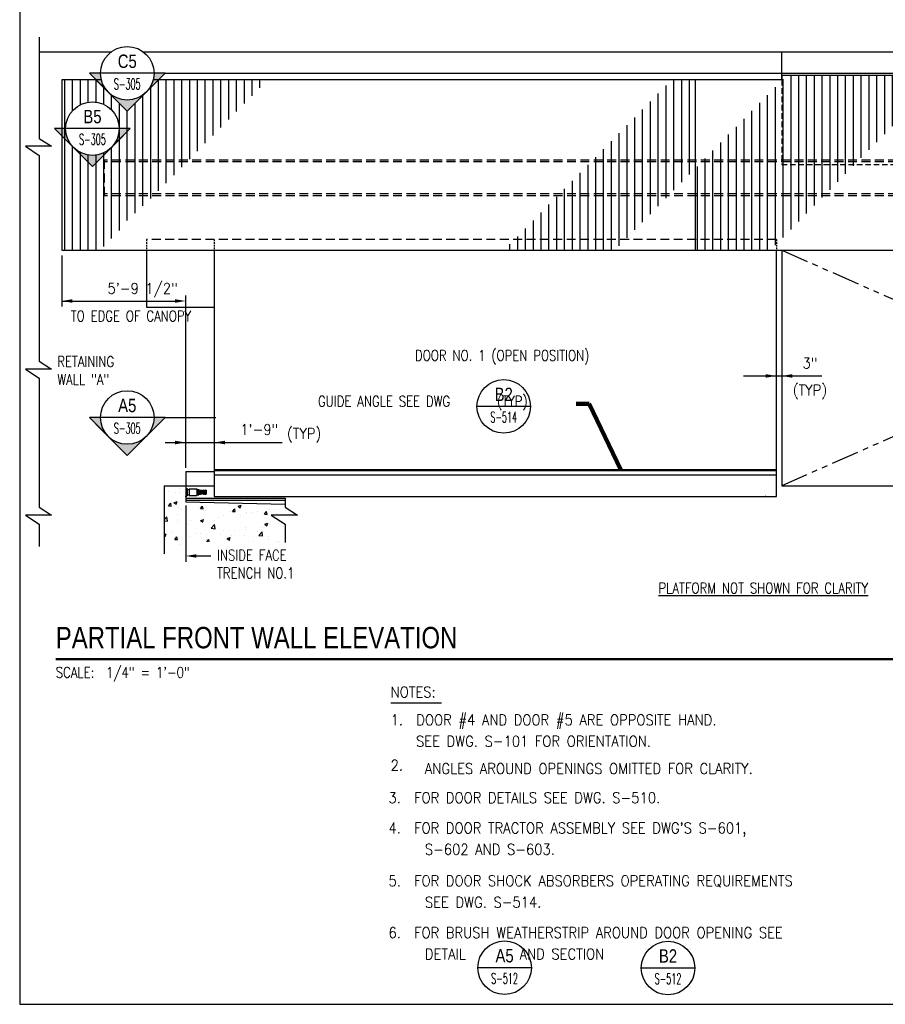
# Model space of a CAD drawing. Header units: inches. Extents: x -9715 to 32893, y -15613 to -1138.
# Tile 70 of 256: x 7061 to 7546, y -9939 to -9387. Entities that reach past the tile are written whole.
import ezdxf
from ezdxf.enums import TextEntityAlignment as Align

# ---------------------------------------------------------------- set-up
doc = ezdxf.new("R2010")
doc.units = ezdxf.units.IN
doc.header["$MEASUREMENT"] = 0
for name, pattern in [('DASHED', [0.75, 0.5, -0.25]), ('HIDDEN2', [0.1875, 0.125, -0.0625]), ('PHANTOM2', [1.25, 0.625, -0.125, 0.125, -0.125, 0.125, -0.125])]:
    doc.linetypes.add(name, pattern=pattern)
doc.layers.get('0').update_dxf_attribs({"color": 252})
doc.layers.get('DEFPOINTS').update_dxf_attribs({"color": 11})
for name, color, linetype in [('A-Sect-Iden', 2, 'Continuous'), ('S-ANNO-PATT', 10, 'Continuous'), ('S-ANNO-SYMB', 2, 'Continuous'), ('S-ANNO-TEXT', 2, 'Continuous'), ('S1', 2, 'Continuous'), ('S2', 7, 'Continuous'), ('S5', 1, 'Continuous'), ('S6', 1, 'Continuous'), ('S7', 2, 'Continuous'), ('STRUCT', 2, 'Continuous')]:
    doc.layers.add(name, color=color, linetype=linetype)
doc.styles.add('125', font='romans.shx', dxfattribs={"width": 0.8, "height": 2})
doc.styles.add('DIM', font='ROMANS.shx', dxfattribs={"width": 0.8})
doc.styles.add('FT', font='ROMANS.shx', dxfattribs={"width": 0.8, "height": 0.125})
doc.styles.add('ROMANS', font='ROMANS.shx', dxfattribs={"width": 0.8})
doc.styles.get("Standard").update_dxf_attribs({"font": 'romans.shx', "width": 0.8})
doc.styles.add('TITTEXTL', font='swiss.ttf', dxfattribs={"width": 0.8})
doc.styles.add('TT', font='swiss.ttf', dxfattribs={"width": 0.8, "height": 0.25})
doc.dimstyles.get("Standard").update_dxf_attribs({"dimtxt": 0.18, "dimasz": 0.18, "dimexe": 0.18, "dimexo": 0.0625, "dimgap": 0.09, "dimtad": 0, "dimtih": 1, "dimtoh": 1, "dimdec": 4, "dimzin": 0, "dimdsep": 46, "dimtxsty": 'Standard', "dimcen": 0.09, "dimadec": 0, "dimazin": 0, "dimtfac": 1, "dimtdec": 4, "dimtofl": 0, "dimtmove": 0, "dimatfit": 3, "dimfxl": 1, "dimtolj": 1, "dimtzin": 0, "dimarcsym": 0})

# ---------------------------------------------------------------- blocks, each defined once
blk = doc.blocks.new('*X131')
at = {"color": 0}
for p, q in [((497.6, 755.5), (497.6, 755.5)), ((512.3, 753.1), (512.3, 753.1)), ((518.8, 751.9), (518.8, 751.9)), ((499.8, 749.4), (499.8, 749.4)), ((508.2, 748.7), (508.2, 748.7)), ((511.6, 748.5), (511.6, 748.5)), ((499.8, 733.3), (502.3, 736.2)), ((499.8, 733.3), (502.8, 733.1)), ((502.8, 733.1), (502.3, 736.2)), ((505.6, 732.2), (505.6, 732.2)), ((505.9, 736.8), (509.4, 738.1)), ((505.9, 736.8), (508.4, 735.1)), ((508.4, 735.1), (509.4, 738.1)), ((511, 731.8), (511, 731.8)), ((514.4, 728.9), (514.4, 728.9)), ((535.7, 730.2), (538.1, 733.1)), ((535.7, 730.2), (538.7, 729.9)), ((536.9, 735.6), (536.9, 735.6)), ((537.2, 736.3), (537.2, 736.3)), ((538.7, 729.9), (538.1, 733.1)), ((539.4, 728.2), (539.4, 728.2)), ((568.5, 733.3), (568.5, 733.3)), ((571.6, 727), (574, 729.9)), ((574.6, 726.8), (574, 729.9)), ((577.8, 732.8), (581.3, 734.1)), ((577.8, 732.8), (580.2, 731.1)), ((580.2, 731.1), (581.3, 734.1)), ((613.2, 729.4), (613.2, 729.4)), ((618.5, 729), (618.5, 729)), ((495.1, 717.7), (498.1, 720.8)), ((498.6, 716), (498.1, 720.8)), ((510.2, 723.2), (510.2, 723.2)), ((535.7, 716.6), (539.2, 718)), ((536.3, 718.9), (536.3, 718.9)), ((536.6, 718.2), (536.6, 718.2)), ((538.2, 715), (539.2, 718)), ((541.1, 727.8), (541.1, 727.8)), ((551.3, 717.3), (551.3, 717.3)), ((555.5, 720.7), (555.5, 720.7)), ((562, 722.4), (562, 722.4)), ((567.8, 726.7), (567.8, 726.7)), ((571.6, 727), (574.6, 726.8)), ((580.5, 722.3), (580.5, 722.3)), ((587.1, 724.9), (587.1, 724.9)), ((587.2, 725.6), (587.2, 725.6)), ((594.5, 725.5), (594.5, 725.5)), ((599.6, 726.5), (599.6, 726.5)), ((607.4, 723.9), (609.8, 726.8)), ((607.4, 723.9), (610.4, 723.7)), ((609.7, 727.3), (609.7, 727.3)), ((610.4, 723.7), (609.8, 726.8)), ((621.2, 724.4), (621.2, 724.4)), ((495.1, 716.6), (498.6, 716)), ((510.3, 715.2), (510.3, 715.2)), ((522.2, 712.3), (522.2, 712.3)), ((524, 716.6), (524, 716.6)), ((535.7, 716.6), (538.2, 715)), ((547.5, 708.4), (551.4, 712.5)), ((547.5, 708.4), (552, 707.7)), ((552, 707.7), (551.4, 712.5)), ((586.4, 706.8), (586.4, 706.8)), ((586.6, 709), (586.6, 709)), ((605.4, 709.3), (605.4, 709.3)), ((607.6, 712.6), (611.1, 714)), ((607.6, 712.6), (610.1, 711)), ((610.1, 711), (611.1, 714)), ((612.6, 712.7), (612.6, 712.7)), ((628.7, 709.8), (628.7, 709.8)), ((495.1, 701), (497.2, 701.8)), ((495.1, 699.6), (496.2, 698.8)), ((496.2, 698.8), (497.2, 701.8)), ((504.7, 703.4), (504.7, 703.4)), ((506.8, 695.7), (509.2, 698.6)), ((506.8, 695.7), (509.8, 695.5)), ((509.8, 695.5), (509.2, 698.6)), ((509.7, 698.5), (509.7, 698.5)), ((510.9, 696.9), (510.9, 696.9)), ((515.2, 696.6), (515.2, 696.6)), ((523.4, 698.5), (523.4, 698.5)), ((531.3, 702.2), (531.3, 702.2)), ((535.7, 702.3), (535.7, 702.3)), ((541.9, 695.5), (541.9, 695.5)), ((542.3, 701), (542.3, 701)), ((542.9, 692.9), (545.1, 695.4)), ((545.5, 692.8), (545.1, 695.4)), ((558, 701.1), (558, 701.1)), ((561.4, 705.8), (561.4, 705.8)), ((565.6, 696.5), (569.1, 697.8)), ((565.6, 696.5), (568.1, 694.8)), ((568.1, 694.8), (569.1, 697.8)), ((570.4, 699.8), (570.4, 699.8)), ((573.9, 705.2), (573.9, 705.2)), ((584.7, 700), (584.7, 700)), ((599.6, 704.8), (599.6, 704.8)), ((600.9, 700.2), (604.8, 704.2)), ((600.9, 700.2), (605.3, 699.5)), ((605.3, 699.5), (604.8, 704.2)), ((611.4, 698.9), (611.4, 698.9)), ((612, 696.1), (612, 696.1)), ((512.1, 689.8), (512.1, 689.8)), ((541.3, 694.8), (541.3, 694.8)), ((568.6, 694.4), (568.6, 694.4)), ((595.3, 693.3), (595.3, 693.3)), ((622, 692.1), (622, 692.1)), ((623.8, 693.7), (623.8, 693.7))]:
    blk.add_line(p, q, dxfattribs=at)
blk = doc.blocks.new('*X138')
at = {"color": 0}
for p, q in [((1227.7, 1490.7), (1236.9, 1499.9)), ((1227.7, 1493.5), (1234.1, 1499.9)), ((1227.7, 1496.4), (1231.2, 1499.9)), ((1227.7, 1499.2), (1228.4, 1499.9)), ((1227.7, 1487.9), (1239.3, 1499.5)), ((1239.3, 1487.3), (1227.7, 1498.9)), ((1227.7, 1485), (1239.3, 1496.7)), ((1239.3, 1484.5), (1227.7, 1496.1)), ((1227.7, 1482.2), (1239.3, 1493.9)), ((1239.3, 1481.6), (1227.7, 1493.3)), ((1227.7, 1479.4), (1239.3, 1491)), ((1239.3, 1478.8), (1227.7, 1490.5)), ((1239.3, 1490.1), (1229.5, 1499.9)), ((1239.3, 1493), (1232.3, 1499.9)), ((1239.3, 1495.8), (1235.2, 1499.9)), ((1239.3, 1498.6), (1238, 1499.9)), ((1227.7, 1476.6), (1239.3, 1488.2)), ((1239.3, 1476), (1227.7, 1487.6)), ((1227.7, 1473.7), (1239.3, 1485.4)), ((1239.3, 1473.2), (1227.7, 1484.8)), ((1227.7, 1470.9), (1239.3, 1482.5)), ((1239.3, 1470.3), (1227.7, 1482)), ((1236.9, 1469.9), (1227.7, 1479.1)), ((1234, 1469.9), (1227.7, 1476.3)), ((1231.2, 1469.9), (1227.7, 1473.5)), ((1228.4, 1469.9), (1227.7, 1470.7)), ((1229.5, 1469.9), (1239.3, 1479.7)), ((1232.3, 1469.9), (1239.3, 1476.9)), ((1235.2, 1469.9), (1239.3, 1474.1)), ((1238, 1469.9), (1239.3, 1471.2))]:
    blk.add_line(p, q, dxfattribs=at)
blk = doc.blocks.new('*X137')
at = {"color": 0}
for p, q in [((1279.4, 1493.9), (1276.4, 1496.9)), ((1276.4, 1494.2), (1279.1, 1496.9)), ((1276.4, 1494.9), (1278.4, 1496.9)), ((1276.4, 1495.6), (1277.7, 1496.9)), ((1276.4, 1496.3), (1277, 1496.9)), ((1276.4, 1493.5), (1279.4, 1496.5)), ((1279.4, 1493.2), (1276.4, 1496.2)), ((1276.4, 1492.8), (1279.4, 1495.8)), ((1279.4, 1492.5), (1276.4, 1495.5)), ((1276.4, 1492), (1279.4, 1495)), ((1279.4, 1491.8), (1276.4, 1494.8)), ((1276.4, 1491.3), (1279.4, 1494.3)), ((1279.4, 1491.1), (1276.4, 1494.1)), ((1276.4, 1490.6), (1279.4, 1493.6)), ((1279.4, 1490.4), (1276.4, 1493.4)), ((1276.4, 1489.9), (1279.4, 1492.9)), ((1279.4, 1489.7), (1276.4, 1492.7)), ((1276.4, 1489.2), (1279.4, 1492.2)), ((1279.4, 1488.9), (1276.4, 1491.9)), ((1276.4, 1488.5), (1279.4, 1491.5)), ((1279.4, 1488.2), (1276.4, 1491.2)), ((1276.4, 1487.8), (1279.4, 1490.8)), ((1279.4, 1487.5), (1276.4, 1490.5)), ((1276.4, 1487.1), (1279.4, 1490.1)), ((1279.4, 1486.8), (1276.4, 1489.8)), ((1279.4, 1494.6), (1277, 1496.9)), ((1279.4, 1495.3), (1277.8, 1496.9)), ((1279.4, 1496), (1278.5, 1496.9)), ((1279.4, 1496.7), (1279.2, 1496.9)), ((1275.6, 1472.9), (1279.4, 1476.7)), ((1276.4, 1486.4), (1279.4, 1489.4)), ((1279.4, 1486.1), (1276.4, 1489.1)), ((1276.4, 1485.7), (1279.4, 1488.7)), ((1279.4, 1485.4), (1276.4, 1488.4)), ((1276.4, 1485), (1279.4, 1488)), ((1279.4, 1484.7), (1276.4, 1487.7)), ((1276.4, 1484.3), (1279.4, 1487.3)), ((1279.4, 1484), (1276.4, 1487)), ((1276.4, 1483.6), (1279.4, 1486.6)), ((1279.4, 1483.3), (1276.4, 1486.3)), ((1276.4, 1482.9), (1279.4, 1485.9)), ((1279.4, 1482.6), (1276.4, 1485.6)), ((1276.4, 1482.1), (1279.4, 1485.1)), ((1279.4, 1481.9), (1276.4, 1484.9)), ((1276.4, 1481.4), (1279.4, 1484.4)), ((1279.4, 1481.2), (1276.4, 1484.2)), ((1276.4, 1480.7), (1279.4, 1483.7)), ((1279.4, 1480.5), (1276.4, 1483.5)), ((1276.4, 1480), (1279.4, 1483)), ((1279.4, 1479.8), (1276.4, 1482.8)), ((1276.4, 1479.3), (1279.4, 1482.3)), ((1279.4, 1479), (1276.4, 1482)), ((1276.4, 1478.6), (1279.4, 1481.6)), ((1279.4, 1478.3), (1276.4, 1481.3)), ((1276.4, 1477.9), (1279.4, 1480.9)), ((1279.4, 1477.6), (1276.4, 1480.6)), ((1276.4, 1477.2), (1279.4, 1480.2)), ((1279.4, 1476.9), (1276.4, 1479.9)), ((1276.4, 1476.5), (1279.4, 1479.5)), ((1279.4, 1476.2), (1276.4, 1479.2)), ((1276.4, 1475.8), (1279.4, 1478.8)), ((1279.4, 1475.5), (1276.4, 1478.5)), ((1276.4, 1475.1), (1279.4, 1478.1)), ((1279.4, 1474.8), (1276.4, 1477.8)), ((1276.4, 1474.4), (1279.4, 1477.4)), ((1279.4, 1474.1), (1276.4, 1477.1)), ((1279.4, 1473.4), (1276.4, 1476.4)), ((1276.4, 1472.9), (1279.4, 1476)), ((1279.1, 1472.9), (1276.4, 1475.7)), ((1278.4, 1472.9), (1276.4, 1475)), ((1277.7, 1472.9), (1276.4, 1474.3)), ((1277, 1472.9), (1276.4, 1473.6)), ((1277.1, 1472.9), (1279.4, 1475.2)), ((1277.8, 1472.9), (1279.4, 1474.5)), ((1278.5, 1472.9), (1279.4, 1473.8)), ((1279.2, 1472.9), (1279.4, 1473.1))]:
    blk.add_line(p, q, dxfattribs=at)
blk = doc.blocks.new('BUMPER1')
at = {"layer": 'STRUCT', "color": 2}
for p, q in [((-45.9, 18.5), (-38.4, 18.5)), ((-38.4, 18.5), (-38.4, -23.5)), ((-38.4, 12.5), (-26.1, 12.5)), ((-26.1, 15.5), (-26.1, -20.5)), ((-26.1, 15.5), (16, 15.5)), ((16, 15.5), (16, 12.5)), ((16, 12.5), (16, -17.5)), ((16, 12.5), (27.7, 12.5)), ((27.7, 12.5), (27.7, -17.5)), ((27.7, 8.4), (40.9, -14.5)), ((27.7, 6.4), (39.7, -14.5)), ((27.7, 1.5), (64.8, 1.5)), ((31.9, 9.5), (45.7, -14.5)), ((31.9, 9.5), (33, 9.5)), ((33, 9.5), (46.9, -14.5)), ((37.9, 9.5), (51.7, -14.5)), ((37.9, 9.5), (39, 9.5)), ((39, 9.5), (52.9, -14.5)), ((43.9, 9.5), (57.7, -14.5)), ((43.9, 9.5), (45, 9.5)), ((45, 9.5), (58.9, -14.5)), ((49.9, 9.5), (63.7, -14.5)), ((49.9, 9.5), (51, 9.5)), ((51, 9.5), (64.8, -14.3)), ((55.9, 9.5), (64.8, -5.9)), ((55.9, 9.5), (57, 9.5)), ((57, 9.5), (64.8, -3.9)), ((64.8, 9.5), (64.8, -14.5)), ((64.8, 9.5), (67.8, 9.5)), ((67.8, 9.5), (67.8, -14.5)), ((-45.9, -23.5), (-38.4, -23.5)), ((-38.4, -17.5), (-26.1, -17.5)), ((-26.1, -20.5), (16, -20.5)), ((16, -17.5), (16, -20.5)), ((16, -17.5), (27.7, -17.5)), ((27.7, -2), (34.9, -14.5)), ((27.7, -4), (33.7, -14.5)), ((27.7, -6.5), (64.8, -6.5)), ((33.7, -14.5), (34.9, -14.5)), ((39.7, -14.5), (40.9, -14.5)), ((45.7, -14.5), (46.9, -14.5)), ((51.7, -14.5), (52.9, -14.5)), ((57.7, -14.5), (58.9, -14.5)), ((63.7, -14.5), (67.8, -14.5))]:
    blk.add_line(p, q, dxfattribs=at)
for name in ['*X138', '*X137']:
    blk.add_blockref(name, (-1211.6, -1487.4), dxfattribs=at)
blk = doc.blocks.new('*X143')
at = {"color": 0}
for p, q in [((1155, 1161), (1155, 1260.8)), ((1163.8, 1161), (1163.8, 1260.8)), ((1172.5, 1161), (1172.5, 1260.8)), ((1181.2, 1161), (1181.2, 1260.8)), ((1190, 1161), (1190, 1260.8)), ((1198.8, 1161), (1198.8, 1260.8)), ((1207.5, 1161), (1207.5, 1260.8)), ((1216.2, 1161), (1216.2, 1260.8)), ((1225, 1161), (1225, 1260.8)), ((1233.8, 1168.4), (1233.8, 1260.8)), ((1242.5, 1177.3), (1242.5, 1260.8)), ((1251.2, 1186.2), (1251.2, 1260.8)), ((1260, 1195.1), (1260, 1260.8)), ((1268.8, 1204), (1268.8, 1260.8)), ((1277.5, 1250.8), (1277.5, 1260.8)), ((1286.2, 1221.8), (1286.2, 1260.8)), ((1295, 1230.7), (1295, 1260.8)), ((1303.8, 1239.6), (1303.8, 1260.8)), ((1312.5, 1248.5), (1312.5, 1260.8)), ((1321.2, 1257.4), (1321.2, 1260.8)), ((1015, 1123.3), (1015, 1249.5)), ((1023.8, 1132.2), (1023.8, 1255.9)), ((1032.5, 1141.1), (1032.5, 1255.9)), ((1041.2, 1150), (1041.2, 1255.9)), ((1137.5, 1077), (1137.5, 1247.8)), ((1146.2, 1161), (1146.2, 1256.7)), ((1277.5, 1212.9), (1277.5, 1250.8)), ((1006.2, 1114.4), (1006.2, 1240.6)), ((1128.8, 1077), (1128.8, 1238.9)), ((997.5, 1105.5), (997.5, 1231.7)), ((1120, 1077), (1120, 1230)), ((980, 1087.7), (980, 1213.9)), ((988.7, 1096.6), (988.7, 1222.8)), ((1111.2, 1077), (1111.2, 1221.2)), ((971.2, 1078.8), (971.2, 1205)), ((1093.8, 1077), (1093.8, 1203.4)), ((1102.5, 1077), (1102.5, 1212.3)), ((962.5, 1077), (962.5, 1196.1)), ((1085, 1077), (1085, 1194.5)), ((953.7, 1077), (953.7, 1187.2)), ((1076.2, 1077), (1076.2, 1185.6)), ((945, 1077), (945, 1178.3)), ((1067.5, 1077), (1067.5, 1176.7)), ((927.5, 1077), (927.5, 1160.5)), ((936.2, 1077), (936.2, 1169.4)), ((1050, 1077), (1050, 1158.9)), ((1058.8, 1077), (1058.8, 1167.8)), ((1146.2, 1079.4), (1146.2, 1161)), ((1155, 1088.3), (1155, 1161)), ((1163.8, 1097.2), (1163.8, 1161)), ((1172.5, 1106.1), (1172.5, 1161)), ((1181.2, 1115), (1181.2, 1161)), ((1190, 1123.9), (1190, 1161)), ((1198.8, 1132.8), (1198.8, 1161)), ((1207.5, 1141.7), (1207.5, 1161)), ((1216.2, 1150.6), (1216.2, 1161)), ((1225, 1159.5), (1225, 1161)), ((918.7, 1077), (918.7, 1151.6)), ((910, 1077), (910, 1142.7)), ((901.2, 1077), (901.2, 1133.8)), ((883.7, 1077), (883.7, 1116.1)), ((892.5, 1077), (892.5, 1124.9)), ((875, 1077), (875, 1107.2)), ((866.2, 1077), (866.2, 1098.3)), ((857.5, 1077), (857.5, 1089.4)), ((840, 1065), (840, 1071.6)), ((848.7, 1077), (848.7, 1080.5)), ((848.7, 1065), (848.7, 1077)), ((857.5, 1065), (857.5, 1077)), ((866.2, 1065), (866.2, 1077)), ((875, 1065), (875, 1077)), ((883.7, 1065), (883.7, 1077)), ((892.5, 1065), (892.5, 1077)), ((901.2, 1065), (901.2, 1077)), ((910, 1065), (910, 1077)), ((918.7, 1065), (918.7, 1077)), ((927.5, 1065), (927.5, 1077)), ((936.2, 1065), (936.2, 1077)), ((945, 1065), (945, 1077)), ((953.7, 1065), (953.7, 1077)), ((962.5, 1069.9), (962.5, 1077)), ((1050, 1065), (1050, 1077)), ((1058.8, 1065), (1058.8, 1077)), ((1067.5, 1065), (1067.5, 1077)), ((1076.2, 1065), (1076.2, 1077)), ((1085, 1065), (1085, 1077)), ((1093.8, 1065), (1093.8, 1077)), ((1102.5, 1065), (1102.5, 1077)), ((1111.2, 1065), (1111.2, 1077)), ((1120, 1065), (1120, 1077)), ((1128.8, 1065), (1128.8, 1077)), ((1137.5, 1070.5), (1137.5, 1077))]:
    blk.add_line(p, q, dxfattribs=at)
blk = doc.blocks.new('Anno_Arrow_A2')
at = {"linetype": 'ByBlock', "lineweight": -2}
h = blk.add_hatch(color=0, dxfattribs=at)
h.paths.add_polyline_path([(-1.768, 1.768), (-3.536, 0), (-2.5, 0, -0.198912)])
h.paths.add_polyline_path([(0, 3.536), (-1.768, 1.768, -0.414214), (1.768, 1.768)])
h.paths.add_polyline_path([(2.373, 1.162), (2.245, 1.1, -0.114349), (2.5, 0), (3.536, 0)])
h.paths.add_polyline_path([(1.768, 1.768, -0.082683), (2.245, 1.1), (2.373, 1.162)])
at = {"color": 0, "linetype": 'ByBlock', "lineweight": -2}
blk.add_lwpolyline([(-2.5, 0), (-3.536, 0), (0, 3.536), (3.536, 0), (2.5, 0)], dxfattribs=at)
blk = doc.blocks.new('Anno_Section_A2')
at = {"color": 0, "linetype": 'ByBlock', "lineweight": -2}
blk.add_line((2.5, 0), (-2.5, 0), dxfattribs=at)
blk.add_circle((0, 0), 2.5, dxfattribs=at)
at = {"color": 0, "linetype": 'ByBlock', "lineweight": -2, "style": 'ROMANS', "width": 0.8}
blk.add_attdef('NUMBER', text='', height=1, dxfattribs=at).set_placement((0, 0.5), align=Align.CENTER)
blk.add_attdef('SHEET', text='', height=0.75, dxfattribs=at).set_placement((0, -0.5), align=Align.TOP_CENTER)
blk = doc.blocks.new('SECTION_INFO')
at = {"style": 'TT', "width": 0.8}
blk.add_attdef('SECTION_TITLE', text='', height=0.25, dxfattribs=at).set_placement((0, 0.375), align=Align.TOP_LEFT)
at = {"style": 'FT', "width": 0.8}
blk.add_attdef('SCALE', (0, -0.21875), '', height=0.125, dxfattribs=at)

msp = doc.modelspace()

# ---------------------------------------------------------------- linework, layer by layer
at = {"layer": 'A-Sect-Iden'}
for p, q in [((7142.50397, -9416.98106), (8443.85496, -9416.98106)), ((7142.50397, -9609.84964), (7170.99786, -9609.84964))]:
    msp.add_line(p, q, dxfattribs=at)
msp.add_lwpolyline([(8497.25432, -9459.98257, 4, 4, 0), (8497.25432, -9447.98257, 0, 0, 0), (7116.76623, -9447.98257, 0, 0, 0)], format="xyseb", dxfattribs=at)
at = {"layer": 'DEFPOINTS'}
for p, q in [((7121.28535, -9438.18885), (7103.73869, -9420.64219)), ((7138.84284, -9420.64219), (7121.28535, -9438.18885)), ((7119.31831, -9451.6437), (7101.76082, -9469.19036)), ((7121.28535, -9631.05743), (7103.73869, -9613.51077)), ((7138.84284, -9613.51077), (7121.28535, -9631.05743))]:
    msp.add_line(p, q, dxfattribs=at)
msp.add_lwpolyline([(7061, -9938.63736), (8501, -9938.63736), (8501, -8954.63736), (7061, -8954.63736)], close=True, dxfattribs=at)
at = {"layer": 'S-ANNO-PATT'}
for p, q in [((7086.28535, -9516.08983), (7086.28535, -9420.64219)), ((7090.66035, -9437.89994), (7090.66035, -9420.64219)), ((7095.03535, -9434.57753), (7095.03535, -9420.64219)), ((7099.41035, -9433.16873), (7099.41035, -9420.64219)), ((7103.78535, -9433.11909), (7103.78535, -9420.64219)), ((7138.78535, -9482.90399), (7138.78535, -9420.64219)), ((7143.16035, -9478.45509), (7143.16035, -9420.64219)), ((7147.53535, -9474.0062), (7147.53535, -9420.64219)), ((7151.91035, -9469.5573), (7151.91035, -9420.64219)), ((7156.28535, -9465.10841), (7156.28535, -9420.64219)), ((7160.66035, -9460.65951), (7160.66035, -9420.64219)), ((7165.03535, -9456.21061), (7165.03535, -9420.64219)), ((7169.41035, -9451.76172), (7169.41035, -9420.64219)), ((7173.78535, -9447.31282), (7173.78535, -9420.64219)), ((7178.16035, -9442.86393), (7178.16035, -9420.64219)), ((7182.53535, -9438.41503), (7182.53535, -9420.64219)), ((7186.91035, -9433.96614), (7186.91035, -9420.64219)), ((7191.28535, -9429.51724), (7191.28535, -9420.64219)), ((7195.66035, -9425.06834), (7195.66035, -9420.64219)), ((7108.16035, -9434.41366), (7108.16035, -9425.06385)), ((7134.41035, -9487.05222), (7134.41035, -9425.07194)), ((7112.53535, -9437.54102), (7112.53535, -9429.43885)), ((7116.91035, -9503.64514), (7116.91035, -9433.81385)), ((7125.66035, -9495.34868), (7125.66035, -9433.81655)), ((7130.03535, -9491.20045), (7130.03535, -9429.44424)), ((7121.28535, -9499.49691), (7121.28535, -9438.18885)), ((7090.66035, -9516.08983), (7090.66035, -9458.0652)), ((7095.03535, -9516.08983), (7095.03535, -9461.38762)), ((7112.53535, -9507.79337), (7112.53535, -9458.42413)), ((7099.41035, -9516.08983), (7099.41035, -9462.79641)), ((7103.78535, -9516.08983), (7103.78535, -9462.84606)), ((7108.16035, -9511.9416), (7108.16035, -9461.55148)), ((7108.16035, -9501.96483), (7108.16035, -9493.27603)), ((7112.53535, -9501.96483), (7112.53535, -9498.20358)), ((7108.16035, -9502.96483), (7108.16035, -9501.96483)), ((7108.16035, -9514.04626), (7108.16035, -9502.96483)), ((7112.53535, -9502.96483), (7112.53535, -9501.96483)), ((7112.53535, -9509.59737), (7112.53535, -9502.96483)), ((7116.91035, -9501.96483), (7116.91035, -9500.37012)), ((7116.91035, -9502.96483), (7116.91035, -9501.96483)), ((7116.91035, -9505.14847), (7116.91035, -9502.96483))]:
    msp.add_line(p, q, dxfattribs=at)
at = {"layer": 'S-ANNO-SYMB', "const_width": 1.344}
msp.add_lwpolyline([(7081.23597, -9745.18332), (8443.36552, -9745.18332)], dxfattribs=at)
at = {"layer": 'S-ANNO-TEXT', "ltscale": 20}
msp.add_line((7268.92605, -9769.65553), (7297.40032, -9769.65553), dxfattribs=at)
at = {"layer": 'S1', "color": 2}
for p, q in [((7072.0098, -9404.96483), (7112.31245, -9404.96483)), ((7130.26908, -9404.96483), (8301.28909, -9404.96483)), ((7488.06118, -9420.64219), (7488.06118, -9404.96483)), ((7154.06118, -9640.08983), (7154.06118, -9657.08983)), ((7154.06118, -9640.08983), (7170.06118, -9640.08983)), ((7142.06118, -9648.08983), (7142.06118, -9686.14189)), ((7142.06118, -9648.08983), (7170.06118, -9648.08983)), ((7154.06118, -9655.08983), (7209.77014, -9655.08983)), ((7154.06118, -9656.08983), (7209.77014, -9656.08983)), ((7154.06118, -9657.08983), (7209.75414, -9658.42498))]:
    msp.add_line(p, q, dxfattribs=at)
at = {"layer": 'S1', "color": 2, "linetype": 'HIDDEN2', "ltscale": 25}
msp.add_line((7488.06118, -9420.64219), (7488.06118, -9468.08983), dxfattribs=at)
at = {"layer": 'S1', "color": 1, "linetype": 'PHANTOM2', "ltscale": 25}
for p, q in [((7488.06118, -9516.08983), (7721.03643, -9618.59894)), ((7788.06118, -9516.08983), (7488.06118, -9648.08983))]:
    msp.add_line(p, q, dxfattribs=at)
at = {"layer": 'S1', "color": 2, "linetype": 'Continuous'}
for p, q in [((7488.06118, -9516.08983), (7488.06118, -9648.08983)), ((7488.06118, -9648.08983), (7788.06118, -9648.08983))]:
    msp.add_line(p, q, dxfattribs=at)
at = {"layer": 'S1', "color": 1}
for points in [[(7072.0098, -9396.7862), (7072.0098, -9453.52228), (7078.8848, -9457.89728), (7064.1973, -9457.89728), (7072.0098, -9463.05353), (7072.0098, -9531.59967), (7072.0098, -9578.29532), (7078.8848, -9582.67032), (7064.1973, -9582.67032), (7072.0098, -9587.82657), (7072.0098, -9644.41551), (7072.0098, -9660.11963), (7078.8848, -9664.49463), (7064.1973, -9664.49463), (7072.0098, -9669.65088), (7072.0098, -9682.19435)], [(7209.77014, -9655.08983), (7209.77014, -9660.11963), (7216.64514, -9664.49463), (7201.95764, -9664.49463), (7209.77014, -9669.65088), (7209.77014, -9679.96789)]]:
    msp.add_lwpolyline(points, dxfattribs=at)
at = {"layer": 'S1', "color": 2, "linetype": 'HIDDEN2', "ltscale": 25}
msp.add_lwpolyline([(7488.06118, -9468.08983), (7803.06118, -9468.08983), (7803.06118, -9483.07639)], dxfattribs=at)
at = {"layer": 'S2', "color": 5}
for p, q in [((7084.56118, -9420.64219), (7084.56118, -9516.08983)), ((7106.74442, -9420.64219), (7084.56118, -9420.64219)), ((7488.06118, -9420.64219), (7135.83711, -9420.64219)), ((7439.56118, -9420.64219), (7439.56118, -9516.08983)), ((7788.06118, -9418.21483), (7488.06118, -9418.21483)), ((7488.06118, -9418.21483), (7488.06118, -9420.64219)), ((7084.56118, -9516.08983), (7807.74765, -9516.08983))]:
    msp.add_line(p, q, dxfattribs=at)
at = {"layer": 'S2', "color": 3, "linetype": 'DASHED', "ltscale": 10}
for p, q in [((7807.74765, -9465.58983), (7108.56118, -9465.58983)), ((7108.56118, -9485.58983), (7108.56118, -9465.58983)), ((7807.74765, -9466.58983), (7108.56118, -9466.58983)), ((7807.74765, -9484.58983), (7108.56118, -9484.58983)), ((7807.74765, -9485.58983), (7108.56118, -9485.58983))]:
    msp.add_line(p, q, dxfattribs=at)
at = {"layer": 'S2', "color": 4, "linetype": 'DASHED', "ltscale": 10}
msp.add_line((7485.06118, -9510.08983), (7132.06118, -9510.08983), dxfattribs=at)
at = {"layer": 'S2', "color": 4, "linetype": 'DASHED', "ltscale": 2}
for p, q in [((7132.06118, -9510.08983), (7132.06118, -9516.08983)), ((7170.06118, -9510.08983), (7170.06118, -9516.08983)), ((7485.06118, -9510.08983), (7485.06118, -9516.08983))]:
    msp.add_line(p, q, dxfattribs=at)
at = {"layer": 'S2', "color": 2}
for p, q in [((7485.06118, -9639.14305), (7170.06118, -9639.14305)), ((7485.06118, -9639.64305), (7170.06118, -9639.64305)), ((7485.06118, -9642.14305), (7170.06118, -9642.14305))]:
    msp.add_line(p, q, dxfattribs=at)
at = {"layer": 'S2', "color": 4, "linetype": 'Continuous'}
for points in [[(7132.06118, -9516.08983), (7132.06118, -9548.08983), (7170.06118, -9548.08983)], [(7170.06118, -9516.08983), (7170.06118, -9654.08983), (7485.06118, -9654.08983), (7485.06118, -9516.08983)]]:
    msp.add_lwpolyline(points, dxfattribs=at)
at = {"layer": 'S2', "color": 0, "linetype": 'ByBlock'}
for p in [(7154.06118, -9654.08983), (7479.06118, -9654.08983)]:
    msp.add_point(p, dxfattribs=at)
at = {"layer": 'S5', "color": 1, "linetype": 'ByBlock'}
for p, q in [((7084.56118, -9519.08983), (7084.56118, -9547.56801)), ((7154.06118, -9638.08725), (7154.06118, -9541.56801)), ((7084.56118, -9544.56801), (7148.06118, -9544.56801)), ((7466.66561, -9586.55937), (7510.48104, -9586.55937)), ((7142.60913, -9623.86579), (7208.03972, -9623.86579))]:
    msp.add_line(p, q, dxfattribs=at)
for points in [[(7090.56118, -9543.56801), (7090.56118, -9545.56801), (7084.56118, -9544.56801)], [(7148.06118, -9543.56801), (7148.06118, -9545.56801), (7154.06118, -9544.56801)], [(7479.06118, -9585.55937), (7479.06118, -9587.55937), (7485.06118, -9586.55937)], [(7494.06118, -9585.55937), (7494.06118, -9587.55937), (7488.06118, -9586.55937)], [(7148.06118, -9622.86579), (7148.06118, -9624.86579), (7154.06118, -9623.86579)], [(7176.06118, -9622.86579), (7176.06118, -9624.86579), (7170.06118, -9623.86579)]]:
    msp.add_solid(points, dxfattribs=at)
at = {"layer": 'S7', "color": 1}
for p, q in [((7154.06118, -9659.10174), (7154.06118, -9690.76191)), ((7160.06118, -9687.42928), (7168.17601, -9687.42928))]:
    msp.add_line(p, q, dxfattribs=at)
msp.add_solid([(7160.06118, -9688.42928), (7160.06118, -9686.42928), (7154.06118, -9687.42928)], dxfattribs=at)

# ---------------------------------------------------------------- block references
at = {"layer": 'A-Sect-Iden', "xscale": -6, "yscale": 6, "zscale": 5.999999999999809, "rotation": 180}
for p in [(7121.29076, -9416.98106), (7101.76623, -9447.98257), (7121.29076, -9609.84964)]:
    msp.add_blockref('Anno_Arrow_A2', p, dxfattribs=at)
at = {"layer": 'S-ANNO-SYMB'}
ref = msp.add_blockref('Anno_Section_A2', (7121.29076, -9416.98106), dxfattribs=dict(at, xscale=6, yscale=6, zscale=5.999999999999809))
ref.add_attrib('NUMBER', 'C5', dxfattribs={"layer": '0', "color": 0, "linetype": 'ByBlock', "lineweight": -2, "height": 7.5, "style": 'TITTEXTL', "width": 0.796875}).set_placement((7121.29076, -9413.98106, 125), align=Align.CENTER)
ref.add_attrib('SHEET', 'S-305', dxfattribs={"layer": '0', "color": 0, "linetype": 'ByBlock', "lineweight": -2, "height": 6, "style": 'ROMANS', "width": 0.55}).set_placement((7121.29076, -9419.98106, 125), align=Align.TOP_CENTER)
ref = msp.add_blockref('Anno_Section_A2', (7101.76623, -9447.98257), dxfattribs=dict(at, xscale=6, yscale=6, zscale=5.999999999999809))
ref.add_attrib('NUMBER', 'B5', dxfattribs={"layer": '0', "color": 0, "linetype": 'ByBlock', "lineweight": -2, "height": 7.5, "style": 'TITTEXTL', "width": 0.796875}).set_placement((7101.76623, -9444.98257, 125), align=Align.CENTER)
ref.add_attrib('SHEET', 'S-305', dxfattribs={"layer": '0', "color": 0, "linetype": 'ByBlock', "lineweight": -2, "height": 6, "style": 'ROMANS', "width": 0.55}).set_placement((7101.76623, -9450.98257, 125), align=Align.TOP_CENTER)
ref = msp.add_blockref('Anno_Section_A2', (7332.27421, -9603.63656), dxfattribs=dict(at, xscale=6, yscale=6, zscale=5.999999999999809))
ref.add_attrib('NUMBER', 'B2', dxfattribs={"layer": '0', "color": 0, "linetype": 'ByBlock', "lineweight": -2, "height": 7.5, "style": 'TITTEXTL', "width": 0.796875}).set_placement((7332.27421, -9600.63656, 125), align=Align.CENTER)
ref.add_attrib('SHEET', 'S-514', dxfattribs={"layer": '0', "color": 0, "linetype": 'ByBlock', "lineweight": -2, "height": 6, "style": 'ROMANS', "width": 0.55}).set_placement((7332.27421, -9606.63656, 125), align=Align.TOP_CENTER)
ref = msp.add_blockref('Anno_Section_A2', (7121.29076, -9609.84964), dxfattribs=dict(at, xscale=6, yscale=6, zscale=5.999999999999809))
ref.add_attrib('NUMBER', 'A5', dxfattribs={"layer": '0', "color": 0, "linetype": 'ByBlock', "lineweight": -2, "height": 7.5, "style": 'TITTEXTL', "width": 0.796875}).set_placement((7121.29076, -9606.84964, 125), align=Align.CENTER)
ref.add_attrib('SHEET', 'S-305', dxfattribs={"layer": '0', "color": 0, "linetype": 'ByBlock', "lineweight": -2, "height": 6, "style": 'ROMANS', "width": 0.55}).set_placement((7121.29076, -9612.84964, 125), align=Align.TOP_CENTER)
at = {"layer": 'S-ANNO-SYMB', "xscale": 48.0000021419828, "yscale": 48.00000214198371, "zscale": 48.00000214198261}
msp.add_blockref('SECTION_INFO', (7081.23597, -9745.18332), dxfattribs=at).add_auto_attribs({'SECTION_TITLE': 'PARTIAL FRONT WALL ELEVATION', 'SCALE': 'SCALE:  1/4" = 1\'-0"'})
at = {"layer": 'S-ANNO-SYMB'}
ref = msp.add_blockref('Anno_Section_A2', (7332.75534, -9918.14609), dxfattribs=dict(at, xscale=6, yscale=6, zscale=5.999999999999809))
ref.add_attrib('NUMBER', 'A5', dxfattribs={"layer": '0', "color": 0, "linetype": 'ByBlock', "lineweight": -2, "height": 7.5, "style": 'TITTEXTL', "width": 0.796875}).set_placement((7332.75534, -9915.14609, 125), align=Align.CENTER)
ref.add_attrib('SHEET', 'S-512', dxfattribs={"layer": '0', "color": 0, "linetype": 'ByBlock', "lineweight": -2, "height": 6, "style": 'ROMANS', "width": 0.55}).set_placement((7332.75534, -9921.14609, 125), align=Align.TOP_CENTER)
ref = msp.add_blockref('Anno_Section_A2', (7424.3507, -9918.29649), dxfattribs=dict(at, xscale=6, yscale=6, zscale=5.999999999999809))
ref.add_attrib('NUMBER', 'B2', dxfattribs={"layer": '0', "color": 0, "linetype": 'ByBlock', "lineweight": -2, "height": 7.5, "style": 'TITTEXTL', "width": 0.796875}).set_placement((7424.3507, -9915.29649, 125), align=Align.CENTER)
ref.add_attrib('SHEET', 'S-512', dxfattribs={"layer": '0', "color": 0, "linetype": 'ByBlock', "lineweight": -2, "height": 6, "style": 'ROMANS', "width": 0.55}).set_placement((7424.3507, -9921.29649, 125), align=Align.TOP_CENTER)
at = {"layer": 'S2', "color": 2, "xscale": 0.1000000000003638, "yscale": 0.1000000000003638, "zscale": 0.1}
msp.add_blockref('BUMPER1', (7158.63795, -9651.42738), dxfattribs=at)
at = {"layer": 'S6', "color": 14, "xscale": 0.5, "yscale": 0.5, "zscale": 0.5}
msp.add_blockref('*X143', (6915.78535, -10048.60898), dxfattribs=at)
at = {"layer": 'S6', "color": 1, "xscale": 0.5, "yscale": 0.5, "zscale": 0.5}
msp.add_blockref('*X131', (6894.49779, -10025.98247), dxfattribs=at)

# ---------------------------------------------------------------- texts
at = {"layer": 'S-ANNO-TEXT', "ltscale": 20, "style": '125', "width": 0.9}
for s, p in [('5\'-9 1/2"', (7129.86559, -9537.93035)), ('3"', (7503.90357, -9579.38429)), ('(TYP)', (7503.90357, -9594.91131)), ('1\'-9"', (7195.26086, -9616.59298)), ('(TYP)', (7220.40657, -9619.23114))]:
    msp.add_text(s, height=6, dxfattribs=at).set_placement(p, align=Align.MIDDLE)
for s, height, p in [('NOTES:', 6, (7268.91396, -9766.66714)), ('1.  DOOR #4 AND DOOR #5 ARE OPPOSITE HAND.', 6.0000003, (7268.91396, -9782.25288)), ('   SEE DWG. S-101 FOR ORIENTATION.', 6.0000003, (7271.02807, -9794.22005)), ('2. ', 6, (7268.91396, -9807.65498)), ('ANGLES AROUND OPENINGS OMITTED FOR CLARITY.', 6.0000003, (7288.10464, -9809.54496)), ('3.  FOR DOOR DETAILS SEE DWG. S-510.', 6.0000003, (7267.67341, -9825.94005)), ("4.  FOR DOOR TRACTOR ASSEMBLY SEE DWG'S S-601,", 6.0000003, (7267.67341, -9842.84138)), ('S-602 AND S-603.', 6.0000003, (7288.06482, -9854.80855)), ('5.  FOR DOOR SHOCK ABSORBERS OPERATING REQUIREMENTS', 6.0000003, (7267.67341, -9872.45169)), ('SEE DWG. S-514.', 6.0000003, (7288.08707, -9884.41886)), ('6.  FOR BRUSH WEATHERSTRIP AROUND DOOR OPENING SEE', 6.0000003, (7267.67341, -9901.49817)), ('DETAIL       AND SECTION ', 6.0000003, (7288.08707, -9913.46534))]:
    msp.add_text(s, height=height, dxfattribs=at).set_placement(p)
at = {"layer": 'S-ANNO-TEXT', "char_height": 6.0000003, "attachment_point": 1, "style": '125'}
for s, insert, width in [('TO EDGE OF CANOPY', (7089.64008, -9550.0145), 81.4295724), ('DOOR NO. 1 (OPEN POSITION)', (7282.56657, -9572.09589), 133.1025958), ('RETAINING WALL "A"', (7082.06154, -9575.48671), 53.4764898), ('GUIDE ANGLE SEE DWG        (TYP)', (7228.19175, -9597.73939), 152.5657183), ('INSIDE FACE TRENCH NO.1', (7171.57453, -9683.97646), 52.9714309), ('{\\LPLATFORM NOT SHOWN FOR CLARITY}', (7418.98793, -9702.43408), 167.8199512)]:
    msp.add_mtext(s, dxfattribs=dict(at, insert=insert, width=width))

# ---------------------------------------------------------------- leaders
at = {"layer": 'DEFPOINTS'}
msp.add_leader([(7397.84727, -9639.14305), (7380.09318, -9602.16932), (7372.8806, -9602.16932)], dimstyle='Standard', override={"dimasz": 6, "dimexo": 0.0625, "dimgap": 0.1875, "dimtih": 0, "dimtoh": 0, "dimlfac": -1, "dimzin": 3, "dimlunit": 4, "dimtxsty": 'DIM', "dimdle": 0.0625, "dimclrd": 1, "dimclre": 1, "dimclrt": 2, "dimadec": 2, "dimtofl": 1, "dimtmove": 2, "dimfrac": 1, "dimlwd": 65535, "dimlwe": 65535}, dxfattribs=at)

doc.saveas('drawing.dxf')
